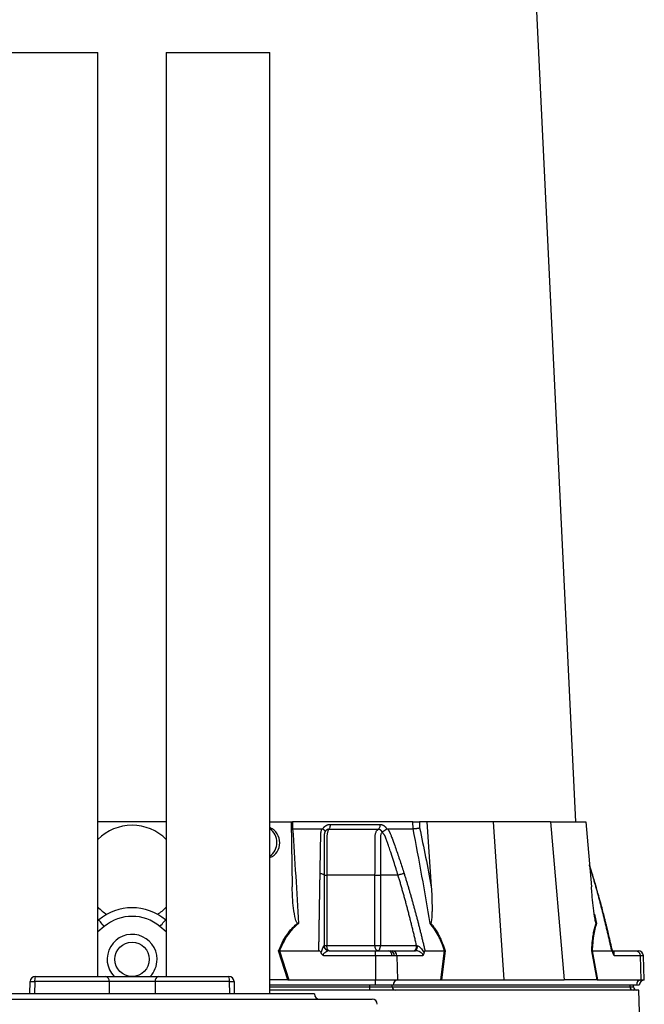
# Model space of a CAD drawing. Extents: x 4744 to 5452, y 3207 to 5111.
# Tile 4 of 7: x 5009 to 5372, y 3676 to 4249. Entities that reach past the tile are written whole.
import ezdxf

# ---------------------------------------------------------------- set-up
doc = ezdxf.new("R2010")
doc.units = 0
doc.header["$LTSCALE"] = 10
doc.header["$MEASUREMENT"] = 0
doc.layers.get('0').update_dxf_attribs({"linetype": 'CONTINUOUS'})

msp = doc.modelspace()

# ---------------------------------------------------------------- linework, layer by layer
at = {"color": 7, "linetype": 'Continuous'}
for p, q in [((5332.29, 3782.24), (5297.01, 4515.62)), ((4994.13, 4229.91), (5024.28, 4229.91)), ((5024.28, 4229.91), (5054.43, 4229.91)), ((5054.43, 3692.24), (5054.43, 4229.91)), ((5094.13, 4229.91), (5094.13, 3692.24)), ((5094.13, 4229.91), (5124.28, 4229.91)), ((5124.28, 4229.91), (5154.43, 4229.91)), ((5154.43, 3682.06), (5154.43, 4229.91)), ((5094.13, 3782.24), (5054.43, 3782.24)), ((5154.43, 3782.24), (5166.7, 3782.24)), ((5166.7, 3782.24), (5167.36, 3744.45)), ((5166.88, 3782.24), (5167.58, 3782.24)), ((5237.51, 3782.24), (5167.58, 3782.24)), ((5167.58, 3782.24), (5167.62, 3778.24)), ((5237.61, 3778.24), (5237.51, 3782.24)), ((5245.68, 3782.24), (5241.33, 3782.24)), ((5241.33, 3782.24), (5241.42, 3778.69)), ((5245.68, 3782.24), (5248.22, 3744.45)), ((5284.28, 3782.24), (5245.68, 3782.24)), ((5284.28, 3782.24), (5290.45, 3690.24)), ((5317.62, 3782.24), (5284.28, 3782.24)), ((5317.62, 3782.24), (5325.4, 3690.24)), ((5317.62, 3782.24), (5338.11, 3782.24)), ((5338.11, 3782.24), (5341.3, 3744.45)), ((5167.62, 3778.24), (5166.77, 3778.29)), ((5185.13, 3778.11), (5185.21, 3778.24)), ((5222.3, 3778.24), (5222.37, 3778.11)), ((5341.85, 3752.1), (5340.22, 3757.25)), ((5341.72, 3752.2), (5340.25, 3756.91)), ((5187.54, 3751.24), (5187.54, 3710.24)), ((5215.5, 3710.24), (5215.5, 3751.24)), ((5228.89, 3751.24), (5218.67, 3751.24)), ((5218.67, 3751.24), (5218.67, 3710.24)), ((5341.72, 3752.2), (5341.84, 3752.09)), ((5341.84, 3752.09), (5341.72, 3752.2)), ((5054.43, 3724.74), (5054.88, 3725.13)), ((5093.67, 3725.13), (5094.13, 3724.74)), ((5343.03, 3728.5), (5344.28, 3723)), ((5058.11, 3721.31), (5054.43, 3718.19)), ((5094.13, 3718.19), (5090.44, 3721.31)), ((5164.85, 3690.24), (5159.49, 3707.26)), ((5160.09, 3707.24), (5160.07, 3707.24)), ((5160.07, 3707.24), (5165.42, 3690.24)), ((5160.09, 3707.24), (5182.87, 3707.24)), ((5185.87, 3710.24), (5187.54, 3710.24)), ((5187.54, 3710.24), (5215.5, 3710.24)), ((5188.79, 3707.24), (5215.73, 3707.24)), ((5215.5, 3710.24), (5218.67, 3710.24)), ((5215.73, 3707.24), (5223.41, 3707.24)), ((5218.67, 3710.24), (5239.68, 3710.24)), ((5223.41, 3707.24), (5224.43, 3707.24)), ((5224.43, 3707.24), (5225.61, 3707.24)), ((5225.61, 3707.24), (5239.07, 3707.24)), ((5244.54, 3707.24), (5255.94, 3707.24)), ((5253.78, 3690.24), (5255.94, 3707.24)), ((5256.27, 3707.26), (5254.11, 3690.24)), ((5344.68, 3690.24), (5341.49, 3707.26)), ((5341.74, 3707.24), (5353.14, 3707.24)), ((5341.74, 3707.24), (5344.92, 3690.24)), ((5353.59, 3707.24), (5367.06, 3707.24)), ((5367.06, 3707.24), (5368.58, 3707.24)), ((5215.73, 3704.34), (5185.67, 3704.34)), ((5225.43, 3704.34), (5215.73, 3704.34)), ((5215.73, 3704.34), (5215.73, 3690.24)), ((5226.71, 3704.34), (5225.43, 3704.34)), ((5228.2, 3704.34), (5226.71, 3704.34)), ((5228.2, 3704.34), (5228.63, 3690.24)), ((5243.23, 3704.34), (5228.2, 3704.34)), ((5369.65, 3704.34), (5354.62, 3704.34)), ((5369.65, 3704.34), (5370.08, 3690.24)), ((5371.58, 3704.34), (5369.65, 3704.34)), ((5372.07, 3690.24), (5371.58, 3704.34)), ((5018.01, 3692.24), (5058.94, 3692.24)), ((5058.94, 3692.24), (5089.61, 3692.24)), ((5089.61, 3692.24), (5130.54, 3692.24)), ((5164.54, 3690.24), (5154.43, 3690.24)), ((5165.42, 3690.24), (5215.73, 3690.24)), ((5215.73, 3690.24), (5228.63, 3690.24)), ((5215.73, 3687.24), (5215.73, 3690.24)), ((5228.63, 3690.24), (5253.78, 3690.24)), ((5254.31, 3690.24), (5290.45, 3690.24)), ((5290.45, 3690.24), (5325.4, 3690.24)), ((5344.57, 3690.24), (5325.4, 3690.24)), ((5344.92, 3690.24), (5370.08, 3690.24)), ((5370.08, 3690.24), (5372.07, 3690.24)), ((5014.89, 3682.06), (5015.01, 3689.29)), ((5017.65, 3689.24), (5017.52, 3682.06)), ((5060.94, 3689.24), (5017.65, 3689.24)), ((5060.94, 3689.24), (5060.94, 3682.06)), ((5087.61, 3689.24), (5060.94, 3689.24)), ((5130.91, 3689.24), (5087.61, 3689.24)), ((5087.61, 3689.24), (5087.61, 3682.06)), ((5131.04, 3682.06), (5130.91, 3689.24)), ((5133.54, 3689.29), (5133.67, 3682.06)), ((5215.73, 3687.24), (5154.43, 3687.24)), ((5154.43, 3686.24), (5212.55, 3686.24)), ((5212.55, 3686.24), (5212.55, 3687.24)), ((5212.55, 3686.24), (5225.54, 3686.24)), ((5212.55, 3684.24), (5212.55, 3686.24)), ((5226.12, 3687.24), (5215.73, 3687.24)), ((5225.54, 3686.24), (5225.54, 3687.24)), ((5225.54, 3686.24), (5363.82, 3686.24)), ((5367.57, 3687.24), (5226.12, 3687.24)), ((5363.82, 3686.24), (5363.82, 3687.24)), ((5363.82, 3686.24), (5365.83, 3686.24)), ((5365.83, 3686.24), (5365.83, 3687.24)), ((5369.18, 3687.24), (5367.57, 3687.24)), ((4934.78, 3679.06), (5213.78, 3679.06)), ((5180.28, 3682.06), (4968.28, 3682.06))]:
    msp.add_line(p, q, dxfattribs=at)
at = {"color": 7, "linetype": 'Continuous', "flags": 128}
for points in [[(5058.11, 3721.31), (5057.48, 3722.06), (5056.88, 3722.77), (5056.32, 3723.43), (5055.83, 3724.01), (5055.43, 3724.48), (5055.13, 3724.84), (5054.94, 3725.05), (5054.88, 3725.13)], [(5090.44, 3721.31), (5091.07, 3722.06), (5091.68, 3722.77), (5092.24, 3723.43), (5092.73, 3724.01), (5093.13, 3724.48), (5093.43, 3724.84), (5093.61, 3725.05), (5093.67, 3725.13)], [(5188.87, 3707.24), (5188.61, 3707.3), (5188.36, 3707.47), (5188.13, 3707.75), (5187.93, 3708.12), (5187.76, 3708.57), (5187.64, 3709.09), (5187.56, 3709.65), (5187.54, 3710.24)], [(5217.17, 3707.24), (5216.84, 3707.3), (5216.53, 3707.47), (5216.24, 3707.75), (5215.99, 3708.12), (5215.78, 3708.57), (5215.63, 3709.09), (5215.54, 3709.65), (5215.5, 3710.24)], [(5217.17, 3707.24), (5217.46, 3707.3), (5217.74, 3707.47), (5218, 3707.75), (5218.23, 3708.12), (5218.41, 3708.57), (5218.55, 3709.09), (5218.64, 3709.65), (5218.67, 3710.24)], [(5239.07, 3707.24), (5239.28, 3707.29), (5239.48, 3707.46), (5239.66, 3707.72), (5239.82, 3708.08), (5239.96, 3708.51), (5240.06, 3709.01), (5240.12, 3709.55), (5240.15, 3710.12)]]:
    msp.add_lwpolyline(points, dxfattribs=at)
at = {"color": 7, "linetype": 'Continuous'}
msp.add_circle((5074.28, 3702.24), 10, dxfattribs=at)
for centre, radius, start, end in [((5074.28, 3752.24), 28, 90, 135.1478), ((5074.28, 3752.24), 28, 44.8522, 90), ((5148.95, 3770.29), 9.57, 359.7094, 55.1127), ((5148.94, 3770.2), 9.58, 304.9302, 0.2477), ((5074.28, 3752.24), 28, 224.8522, 238.3674), ((5074.28, 3702.24), 30, 49.7189, 130.2811), ((5074.28, 3752.24), 28, 301.6326, 315.1478), ((5074.28, 3702.24), 25, 49.7189, 130.2811), ((5074.28, 3702.24), 14.5, 0, 223.6028), ((5188.81, 3710.22), 2.98, 181.971, 269.6724), ((5222.83, 3704.68), 2.62, 352.5661, 77.2069), ((5224.03, 3704.58), 2.69, 354.9865, 81.6134), ((5225.4, 3704.44), 2.8, 357.9916, 85.7797), ((5368.58, 3704.24), 3, 2, 90), ((5074.28, 3702.24), 14.5, 316.3972, 0), ((5018.01, 3689.24), 3, 90, 179), ((5024.14, 3689.98), 6.54, 159.7646, 186.4924), ((5058.32, 3689.66), 2.66, 350.9807, 76.3995), ((5090.24, 3689.66), 2.66, 103.6005, 189.0193), ((5130.54, 3689.24), 3, 1, 90), ((5124.41, 3689.98), 6.54, 353.5076, 20.2354), ((5228.95, 3687.42), 2.84, 96.5773, 183.6105), ((5370.4, 3687.42), 2.84, 96.5771, 183.6104), ((5372.18, 3687.24), 3, 92, 180), ((5022.23, 3986.41), 297.21, 268.6087, 269.1174), ((5126.33, 3986.41), 297.21, 270.8826, 271.3913), ((5227.42, 3686.12), 1.88, 176.1888, 265.5979), ((5365.7, 3686.12), 1.88, 176.1891, 265.5976), ((5367.83, 3686.24), 2, 180, 270), ((5183.28, 3682.06), 3, 180, 270), ((5213.78, 3676.06), 3, 0, 90)]:
    msp.add_arc(centre, radius, start, end, dxfattribs=at)
for centre, major_axis, ratio, start_param, end_param in [((5150.79, 3770.24), (-4.76, 8.29), 0.974945, 3.008259, 5.352311), ((5166.07, 3687.24), (17.02, -0.28), 0.175535, 1.645803, 1.664009), ((5253.55, 3687.24), (11.1, 0.22), 0.269565, 1.496149, 1.514355), ((5345.34, 3687.24), (5.92, -0.52), 0.499165, 1.726141, 1.744347)]:
    msp.add_ellipse(centre, major_axis=major_axis, ratio=ratio, start_param=start_param, end_param=end_param, dxfattribs=at)
for points, knots in [([(5237.51, 3782.24), (5237.78, 3782.24), (5238.08, 3782.24), (5238.74, 3782.24), (5239.08, 3782.24), (5239.6, 3782.24), (5239.77, 3782.24), (5240.11, 3782.24), (5240.28, 3782.24), (5240.77, 3782.24), (5241.06, 3782.24), (5241.33, 3782.24)], [0, 0, 0, 0, 0.25, 0.25, 0.5, 0.5, 0.625, 0.625, 0.75, 0.75, 1, 1, 1, 1]), ([(5167.63, 3778.24), (5168.24, 3769.09), (5168.83, 3759.91), (5169.95, 3741.49), (5170.48, 3732.26), (5170.99, 3723)], [0, 0, 0, 0, 0.5, 0.5, 1, 1, 1, 1]), ([(5183.59, 3752.2), (5183.6, 3752.89), (5183.62, 3754.26), (5183.66, 3756.31), (5183.7, 3758.35), (5183.73, 3760.37), (5183.78, 3762.99), (5183.84, 3766.19), (5183.9, 3769.34), (5183.94, 3771.86), (5183.97, 3773.35), (5183.99, 3774.4), (5184.02, 3775.01), (5184.05, 3775.52), (5184.11, 3776.03), (5184.2, 3776.55), (5184.32, 3777.12), (5184.47, 3777.69), (5184.6, 3778.06), (5184.66, 3778.24)], [0, 0, 0, 0, 0.0777766, 0.1551997, 0.2322716, 0.3089948, 0.3853718, 0.5305262, 0.6744738, 0.7474235, 0.8196146, 0.8463831, 0.8697605, 0.889755, 0.9063828, 0.929523, 0.9527995, 0.9762724, 1, 1, 1, 1]), ([(5184.66, 3778.24), (5184.7, 3778.24), (5184.76, 3778.24), (5184.86, 3778.22), (5184.96, 3778.19), (5185.05, 3778.16), (5185.1, 3778.12), (5185.13, 3778.11)], [0, 0, 0, 0, 0.212576, 0.416535, 0.614103, 0.807726, 1, 1, 1, 1]), ([(5185.13, 3778.11), (5185.18, 3778.08), (5185.26, 3778.02), (5185.38, 3777.93), (5185.5, 3777.84), (5185.61, 3777.76), (5185.71, 3777.67), (5185.8, 3777.59), (5185.88, 3777.51), (5185.96, 3777.44), (5186.06, 3777.32), (5186.18, 3777.17), (5186.3, 3777.01), (5186.37, 3776.86), (5186.41, 3776.74), (5186.43, 3776.64), (5186.43, 3776.55), (5186.42, 3776.48), (5186.4, 3776.41), (5186.38, 3776.36), (5186.37, 3776.34)], [0, 0, 0, 0, 0.048652, 0.096489, 0.14339, 0.189242, 0.233941, 0.277392, 0.319512, 0.360225, 0.399465, 0.506174, 0.603082, 0.689684, 0.765815, 0.831582, 0.887296, 0.933441, 0.970686, 1, 1, 1, 1]), ([(5185.21, 3778.24), (5185.25, 3778.31), (5185.33, 3778.44), (5185.46, 3778.63), (5185.6, 3778.82), (5185.74, 3778.99), (5185.89, 3779.16), (5186.05, 3779.32), (5186.21, 3779.48), (5186.38, 3779.62), (5186.55, 3779.76), (5186.74, 3779.89), (5186.92, 3780.01), (5187.12, 3780.12), (5187.38, 3780.26), (5187.71, 3780.41), (5188.12, 3780.54), (5188.54, 3780.64), (5188.96, 3780.7), (5189.25, 3780.71), (5189.39, 3780.71)], [0, 0, 0, 0, 0.044249, 0.088103, 0.131644, 0.174955, 0.21812, 0.261226, 0.304357, 0.347601, 0.391041, 0.434763, 0.478847, 0.523375, 0.568424, 0.654803, 0.740537, 0.826241, 0.912528, 1, 1, 1, 1]), ([(5186.33, 3776.21), (5186.3, 3776.14), (5186.25, 3776), (5186.19, 3775.79), (5186.13, 3775.57), (5186.08, 3775.35), (5186.03, 3775.13), (5185.99, 3774.91), (5185.96, 3774.69), (5185.93, 3774.47), (5185.91, 3774.26), (5185.9, 3774.05), (5185.88, 3773.84), (5185.88, 3773.63), (5185.87, 3773.39), (5185.88, 3773.1), (5185.88, 3772.76), (5185.88, 3772.43), (5185.88, 3772.1), (5185.88, 3771.82), (5185.88, 3771.58), (5185.88, 3771.34), (5185.88, 3771.03), (5185.88, 3770.65), (5185.87, 3769.81), (5185.87, 3768.57), (5185.87, 3766.97), (5185.87, 3765.43), (5185.87, 3763.44), (5185.87, 3761.06), (5185.87, 3758.32), (5185.87, 3755.78), (5185.87, 3753.44), (5185.87, 3751.95), (5185.87, 3751.24)], [0, 0, 0, 0, 0.010662, 0.021198, 0.031594, 0.041839, 0.051919, 0.061821, 0.071533, 0.08104, 0.09033, 0.099392, 0.108213, 0.116783, 0.125091, 0.138719, 0.152205, 0.165558, 0.178786, 0.1919, 0.198167, 0.207477, 0.219813, 0.235151, 0.25346, 0.319418, 0.382864, 0.443812, 0.502275, 0.618272, 0.726011, 0.825493, 0.916782, 1, 1, 1, 1]), ([(5188.59, 3777.85), (5188.54, 3777.85), (5188.44, 3777.85), (5188.3, 3777.84), (5188.15, 3777.82), (5188.01, 3777.79), (5187.87, 3777.75), (5187.73, 3777.7), (5187.59, 3777.64), (5187.39, 3777.54), (5187.14, 3777.37), (5186.89, 3777.14), (5186.69, 3776.9), (5186.55, 3776.68), (5186.45, 3776.5), (5186.4, 3776.38), (5186.37, 3776.33)], [0, 0, 0, 0, 0.053313, 0.106595, 0.159871, 0.213165, 0.266504, 0.319912, 0.373414, 0.427035, 0.564482, 0.685233, 0.789261, 0.876464, 0.946724, 1, 1, 1, 1]), ([(5188.59, 3777.85), (5188.5, 3777.74), (5188.42, 3777.6), (5188.25, 3777.28), (5188.17, 3777.11), (5188.02, 3776.71), (5187.95, 3776.49), (5187.83, 3776.03), (5187.77, 3775.78), (5187.68, 3775.27), (5187.64, 3774.99), (5187.58, 3774.44), (5187.56, 3774.16), (5187.54, 3773.73), (5187.54, 3773.58), (5187.54, 3773.29), (5187.54, 3773.15), (5187.54, 3772.71), (5187.54, 3770.1), (5187.54, 3767.49), (5187.54, 3760.53), (5187.54, 3755.88), (5187.54, 3751.24)], [0, 0, 0, 0, 0.03125, 0.03125, 0.0625, 0.0625, 0.09375, 0.09375, 0.125, 0.125, 0.15625, 0.15625, 0.1875, 0.1875, 0.203125, 0.203125, 0.21875, 0.21875, 0.25, 0.5, 0.5, 1, 1, 1, 1]), ([(5189.39, 3780.71), (5189.4, 3780.43), (5189.38, 3780.13), (5189.32, 3779.55), (5189.26, 3779.26), (5189.11, 3778.74), (5189.02, 3778.5), (5188.82, 3778.12), (5188.7, 3777.96), (5188.59, 3777.85)], [0, 0, 0, 0, 0.25, 0.25, 0.5, 0.5, 0.75, 0.75, 1, 1, 1, 1]), ([(5217.37, 3777.85), (5216.29, 3777.85), (5213.99, 3777.85), (5210.62, 3777.85), (5207.02, 3777.85), (5204.54, 3777.85), (5201.94, 3777.85), (5199.44, 3777.85), (5195.73, 3777.85), (5192.2, 3777.85), (5189.75, 3777.85), (5188.59, 3777.85)], [0.7589111, 0.7589111, 0.7589111, 0.7589111, 0.7820302, 0.8131687, 0.8443073, 0.8754458, 0.8754458, 0.9065844, 0.9377229, 0.9688615, 0.9919807, 0.9919807, 0.9919807, 0.9919807]), ([(5215.5, 3751.24), (5215.51, 3755.88), (5215.51, 3760.53), (5215.51, 3767.49), (5215.51, 3770.1), (5215.51, 3772.71), (5215.51, 3773.15), (5215.51, 3773.29), (5215.51, 3773.58), (5215.52, 3773.73), (5215.54, 3774.16), (5215.57, 3774.44), (5215.67, 3774.99), (5215.73, 3775.27), (5215.89, 3775.78), (5215.98, 3776.03), (5216.19, 3776.49), (5216.31, 3776.71), (5216.58, 3777.11), (5216.72, 3777.28), (5217.03, 3777.6), (5217.2, 3777.74), (5217.37, 3777.85)], [0, 0, 0, 0, 0.5, 0.5, 0.75, 0.78125, 0.78125, 0.796875, 0.796875, 0.8125, 0.8125, 0.84375, 0.84375, 0.875, 0.875, 0.90625, 0.90625, 0.9375, 0.9375, 0.96875, 0.96875, 1, 1, 1, 1]), ([(5218.37, 3780.71), (5218.38, 3780.43), (5218.36, 3780.13), (5218.28, 3779.55), (5218.21, 3779.26), (5218.02, 3778.74), (5217.91, 3778.5), (5217.65, 3778.12), (5217.51, 3777.96), (5217.37, 3777.85)], [0, 0, 0, 0, 0.25, 0.25, 0.5, 0.5, 0.75, 0.75, 1, 1, 1, 1]), ([(5219.6, 3776.33), (5219.58, 3776.37), (5219.55, 3776.45), (5219.48, 3776.58), (5219.39, 3776.73), (5219.28, 3776.9), (5219.13, 3777.07), (5218.95, 3777.25), (5218.74, 3777.42), (5218.49, 3777.58), (5218.23, 3777.71), (5217.95, 3777.8), (5217.66, 3777.85), (5217.46, 3777.85), (5217.37, 3777.85)], [0, 0, 0, 0, 0.038504, 0.086514, 0.144034, 0.211029, 0.287449, 0.37325, 0.468405, 0.572922, 0.680036, 0.786786, 0.893373, 1, 1, 1, 1]), ([(5218.38, 3780.71), (5218.44, 3780.71), (5218.58, 3780.71), (5218.78, 3780.69), (5218.97, 3780.67), (5219.17, 3780.64), (5219.36, 3780.59), (5219.56, 3780.54), (5219.75, 3780.47), (5219.93, 3780.4), (5220.12, 3780.32), (5220.36, 3780.2), (5220.65, 3780.03), (5220.98, 3779.8), (5221.28, 3779.54), (5221.57, 3779.26), (5221.83, 3778.95), (5222.08, 3778.61), (5222.23, 3778.36), (5222.3, 3778.24)], [0, 0, 0, 0, 0.043919, 0.087472, 0.13073, 0.173768, 0.216664, 0.259492, 0.30233, 0.345255, 0.388344, 0.431671, 0.51489, 0.596546, 0.677156, 0.757259, 0.837405, 0.91814, 1, 1, 1, 1]), ([(5219.63, 3776.16), (5219.45, 3776.04), (5219.31, 3775.87), (5219.07, 3775.47), (5218.98, 3775.25), (5218.83, 3774.78), (5218.77, 3774.53), (5218.69, 3774.02), (5218.67, 3773.76), (5218.67, 3773.36), (5218.67, 3773.23), (5218.67, 3772.96), (5218.67, 3772.56), (5218.67, 3771.64), (5218.67, 3768.72), (5218.67, 3761.84), (5218.67, 3755.48), (5218.67, 3751.24)], [0, 0, 0, 0, 0.03125, 0.03125, 0.0625, 0.0625, 0.09375, 0.09375, 0.125, 0.125, 0.140625, 0.140625, 0.15625, 0.1875, 0.25, 0.5, 1, 1, 1, 1]), ([(5219.62, 3776.34), (5219.63, 3776.35), (5219.65, 3776.38), (5219.69, 3776.42), (5219.75, 3776.46), (5219.81, 3776.51), (5219.89, 3776.56), (5219.98, 3776.61), (5220.09, 3776.67), (5220.21, 3776.74), (5220.34, 3776.81), (5220.49, 3776.89), (5220.65, 3776.98), (5220.83, 3777.08), (5221.01, 3777.19), (5221.22, 3777.32), (5221.43, 3777.46), (5221.67, 3777.61), (5221.91, 3777.77), (5222.15, 3777.94), (5222.3, 3778.05), (5222.37, 3778.11)], [0, 0, 0, 0, 0.017248, 0.037456, 0.060913, 0.087838, 0.118407, 0.152763, 0.191026, 0.233291, 0.279627, 0.330072, 0.384627, 0.443251, 0.505852, 0.572276, 0.648655, 0.730209, 0.816408, 0.906598, 1, 1, 1, 1]), ([(5228.89, 3751.24), (5228.52, 3752.46), (5227.72, 3755.1), (5226.38, 3759.33), (5225.23, 3762.82), (5224.37, 3765.42), (5223.85, 3766.96), (5223.3, 3768.56), (5222.86, 3769.83), (5222.54, 3770.74), (5222.35, 3771.27), (5222.16, 3771.81), (5221.97, 3772.35), (5221.77, 3772.88), (5221.62, 3773.31), (5221.49, 3773.64), (5221.39, 3773.86), (5221.27, 3774.1), (5221.13, 3774.35), (5220.98, 3774.6), (5220.81, 3774.86), (5220.63, 3775.13), (5220.43, 3775.4), (5220.21, 3775.67), (5219.98, 3775.94), (5219.82, 3776.12), (5219.74, 3776.21)], [0, 0, 0, 0, 0.143085, 0.308796, 0.497427, 0.555835, 0.616742, 0.680167, 0.746121, 0.767405, 0.788723, 0.810074, 0.831456, 0.852865, 0.874301, 0.883002, 0.892336, 0.902282, 0.912815, 0.923904, 0.935514, 0.947608, 0.960145, 0.973084, 0.986383, 1, 1, 1, 1]), ([(5222.37, 3778.11), (5222.39, 3778.12), (5222.44, 3778.15), (5222.5, 3778.18), (5222.57, 3778.21), (5222.64, 3778.23), (5222.72, 3778.24), (5222.77, 3778.24), (5222.8, 3778.24)], [0, 0, 0, 0, 0.160202, 0.321039, 0.484027, 0.650625, 0.822199, 1, 1, 1, 1]), ([(5222.8, 3778.24), (5222.87, 3778.14), (5223.01, 3777.93), (5223.21, 3777.61), (5223.41, 3777.3), (5223.6, 3776.98), (5223.78, 3776.66), (5223.95, 3776.34), (5224.11, 3776.01), (5224.26, 3775.69), (5224.45, 3775.26), (5224.69, 3774.68), (5225.01, 3773.82), (5225.4, 3772.77), (5225.85, 3771.56), (5226.58, 3769.54), (5227.58, 3766.72), (5228.83, 3763.12), (5230.05, 3759.5), (5231.24, 3755.87), (5232.02, 3753.43), (5232.41, 3752.2)], [0, 0, 0, 0, 0.0134228, 0.0267382, 0.0399565, 0.0530881, 0.0661437, 0.0791341, 0.0920702, 0.1049632, 0.1178244, 0.141662, 0.1728313, 0.2170572, 0.2634911, 0.3121266, 0.4491557, 0.58733, 0.7237611, 0.8613131, 1, 1, 1, 1]), ([(5247.56, 3723), (5246.05, 3732.26), (5244.48, 3741.49), (5241.16, 3759.91), (5239.43, 3769.09), (5237.6, 3778.24)], [0, 0, 0, 0, 0.5, 0.5, 1, 1, 1, 1]), ([(5237.61, 3778.24), (5237.89, 3778.25), (5238.19, 3778.27), (5238.84, 3778.32), (5239.19, 3778.36), (5239.7, 3778.42), (5239.87, 3778.44), (5240.21, 3778.49), (5240.38, 3778.51), (5240.7, 3778.56), (5240.85, 3778.59), (5241.15, 3778.64), (5241.29, 3778.66), (5241.42, 3778.69)], [0, 0, 0, 0, 0.25, 0.25, 0.5, 0.5, 0.625, 0.625, 0.75, 0.75, 0.875, 0.875, 1, 1, 1, 1]), ([(5182.87, 3707.24), (5182.88, 3708.08), (5182.91, 3709.75), (5182.94, 3712.24), (5182.98, 3714.72), (5183.02, 3717.18), (5183.05, 3719.63), (5183.09, 3722.06), (5183.13, 3724.47), (5183.16, 3726.87), (5183.2, 3729.25), (5183.24, 3731.62), (5183.28, 3733.97), (5183.32, 3736.3), (5183.35, 3738.62), (5183.39, 3740.92), (5183.43, 3743.21), (5183.47, 3745.48), (5183.51, 3747.74), (5183.55, 3749.97), (5183.57, 3751.46), (5183.59, 3752.2)], [0, 0, 0, 0, 0.055211, 0.1101282, 0.1647529, 0.2190862, 0.2731293, 0.3268835, 0.38035, 0.4335301, 0.4864251, 0.5390363, 0.5913651, 0.6434129, 0.6951811, 0.7466711, 0.7978843, 0.8488223, 0.8994865, 0.9498786, 1, 1, 1, 1]), ([(5183.59, 3752.2), (5183.89, 3752.18), (5184.19, 3752.13), (5184.76, 3752.02), (5185.02, 3751.94), (5185.45, 3751.76), (5185.61, 3751.66), (5185.82, 3751.45), (5185.87, 3751.34), (5185.87, 3751.24)], [0, 0, 0, 0, 0.25, 0.25, 0.5, 0.5, 0.75, 0.75, 1, 1, 1, 1]), ([(5185.87, 3751.24), (5185.87, 3750.53), (5185.87, 3749.1), (5185.87, 3746.95), (5185.87, 3744.79), (5185.87, 3742.61), (5185.87, 3740.4), (5185.87, 3738.19), (5185.87, 3735.95), (5185.87, 3733.7), (5185.87, 3731.43), (5185.87, 3729.14), (5185.87, 3726.84), (5185.87, 3724.52), (5185.87, 3722.18), (5185.87, 3719.83), (5185.87, 3717.46), (5185.87, 3715.07), (5185.87, 3712.66), (5185.87, 3711.05), (5185.87, 3710.24)], [0, 0, 0, 0, 0.052635, 0.105608, 0.158921, 0.212573, 0.266566, 0.320902, 0.37558, 0.430604, 0.485973, 0.541688, 0.597751, 0.654162, 0.710923, 0.768034, 0.825496, 0.883311, 0.941478, 1, 1, 1, 1]), ([(5185.87, 3751.24), (5185.87, 3751.24), (5186.03, 3751.24), (5186.61, 3751.24), (5187.04, 3751.24), (5187.54, 3751.24)], [0, 0, 0, 0, 0.5, 0.5, 1, 1, 1, 1]), ([(5215.5, 3751.24), (5215.97, 3751.24), (5216.52, 3751.24), (5217.63, 3751.24), (5218.19, 3751.24), (5218.67, 3751.24)], [0, 0, 0, 0, 0.5, 0.5, 1, 1, 1, 1]), ([(5228.89, 3751.24), (5229.14, 3751.34), (5229.43, 3751.45), (5230.05, 3751.66), (5230.39, 3751.76), (5231.05, 3751.94), (5231.37, 3752.02), (5231.94, 3752.13), (5232.2, 3752.18), (5232.41, 3752.2)], [0, 0, 0, 0, 0.25, 0.25, 0.5, 0.5, 0.75, 0.75, 1, 1, 1, 1]), ([(5239.68, 3710.24), (5239.48, 3711.1), (5239.09, 3712.8), (5238.49, 3715.35), (5237.89, 3717.87), (5237.28, 3720.38), (5236.66, 3722.87), (5236.04, 3725.34), (5235.42, 3727.79), (5234.79, 3730.22), (5234.16, 3732.63), (5233.52, 3735.03), (5232.87, 3737.4), (5232.22, 3739.75), (5231.56, 3742.09), (5230.9, 3744.4), (5230.24, 3746.7), (5229.57, 3748.98), (5229.11, 3750.49), (5228.89, 3751.24)], [0, 0, 0, 0, 0.061953, 0.123509, 0.18467, 0.245435, 0.305808, 0.365787, 0.425376, 0.484574, 0.543383, 0.601804, 0.659839, 0.717488, 0.774754, 0.831636, 0.888137, 0.944258, 1, 1, 1, 1]), ([(5232.41, 3752.2), (5232.62, 3751.53), (5233.04, 3750.19), (5233.66, 3748.16), (5234.28, 3746.13), (5234.89, 3744.08), (5235.5, 3742.02), (5236.1, 3739.94), (5236.7, 3737.85), (5237.29, 3735.75), (5237.88, 3733.64), (5238.46, 3731.51), (5239.04, 3729.37), (5239.61, 3727.21), (5240.18, 3725.05), (5240.74, 3722.87), (5241.3, 3720.67), (5241.85, 3718.47), (5242.4, 3716.25), (5242.94, 3714.01), (5243.48, 3711.77), (5244.02, 3709.51), (5244.37, 3708), (5244.54, 3707.24)], [0, 0, 0, 0, 0.045336, 0.090894, 0.136674, 0.182678, 0.228907, 0.275362, 0.322044, 0.368954, 0.416093, 0.463462, 0.511063, 0.558896, 0.606962, 0.655262, 0.703798, 0.752569, 0.801578, 0.850824, 0.900309, 0.950034, 1, 1, 1, 1]), ([(5353.14, 3707.24), (5352.95, 3708.08), (5352.59, 3709.75), (5352.04, 3712.24), (5351.48, 3714.72), (5350.91, 3717.18), (5350.34, 3719.63), (5349.76, 3722.06), (5349.18, 3724.47), (5348.59, 3726.87), (5348, 3729.25), (5347.4, 3731.62), (5346.79, 3733.97), (5346.18, 3736.3), (5345.56, 3738.62), (5344.94, 3740.92), (5344.31, 3743.21), (5343.67, 3745.48), (5343.03, 3747.74), (5342.38, 3749.97), (5341.94, 3751.46), (5341.72, 3752.2)], [0, 0, 0, 0, 0.055211, 0.110128, 0.164753, 0.219086, 0.273129, 0.326884, 0.38035, 0.43353, 0.486425, 0.539036, 0.591365, 0.643413, 0.695181, 0.746671, 0.797884, 0.848822, 0.899487, 0.949879, 1, 1, 1, 1]), ([(5353.74, 3706.28), (5353.41, 3707.74), (5352.75, 3710.7), (5351.77, 3714.92), (5350.86, 3718.73), (5350.09, 3721.9), (5349.44, 3724.51), (5348.78, 3727.14), (5347.96, 3730.32), (5346.87, 3734.49), (5345.49, 3739.57), (5343.81, 3745.55), (5342.53, 3749.81), (5341.85, 3752.1)], [0, 0, 0, 0, 0.0945511, 0.1912344, 0.2739873, 0.3428035, 0.3976806, 0.4436486, 0.5146001, 0.6057011, 0.7169544, 0.8483749, 1, 1, 1, 1]), ([(5170.49, 3723.24), (5170.41, 3723.3), (5170.12, 3723.51), (5169.71, 3724.35), (5169.27, 3725.6), (5168.58, 3728.77), (5167.89, 3733.56), (5167.51, 3739.33), (5167.4, 3742.96), (5167.36, 3744.45)], [0, 0, 0, 0, 0.014356, 0.049627, 0.124372, 0.19944, 0.496383, 0.793753, 1, 1, 1, 1]), ([(5248.22, 3744.45), (5248.34, 3742.64), (5248.44, 3740.84), (5248.58, 3737.24), (5248.64, 3735.44), (5248.67, 3732.74), (5248.67, 3731.84), (5248.65, 3730.05), (5248.63, 3729.16), (5248.58, 3727.83), (5248.56, 3727.38), (5248.5, 3726.5), (5248.47, 3726.06), (5248.38, 3725.19), (5248.32, 3724.75), (5248.2, 3724.13), (5248.16, 3723.92), (5248.07, 3723.63), (5248.03, 3723.54), (5247.95, 3723.37), (5247.9, 3723.29), (5247.84, 3723.24)], [0, 0, 0, 0, 0.25, 0.25, 0.5, 0.5, 0.625, 0.625, 0.75, 0.75, 0.8125, 0.8125, 0.875, 0.875, 0.9375, 0.9375, 0.96875, 0.96875, 0.984375, 0.984375, 1, 1, 1, 1]), ([(5344.05, 3723.24), (5344.02, 3723.3), (5343.9, 3723.51), (5343.69, 3724.35), (5343.44, 3725.6), (5342.95, 3728.77), (5342.34, 3733.56), (5341.75, 3739.33), (5341.43, 3742.96), (5341.3, 3744.45)], [0, 0, 0, 0, 0.014357, 0.049627, 0.124372, 0.19944, 0.496383, 0.793753, 1, 1, 1, 1]), ([(5159.49, 3707.26), (5159.75, 3707.91), (5160.73, 3710.37), (5162.53, 3713.94), (5165.1, 3717.78), (5167.63, 3720.77), (5169.57, 3722.44), (5170.49, 3723.24)], [0, 0, 0, 0, 0.10666, 0.403143, 0.607796, 0.812344, 1, 1, 1, 1]), ([(5170.99, 3723), (5169.55, 3721.73), (5166.6, 3719.14), (5163.28, 3714.28), (5161.25, 3710.2), (5160.32, 3707.82), (5160.09, 3707.24)], [0, 0, 0, 0, 0.297892, 0.606736, 0.903183, 1, 1, 1, 1]), ([(5170.99, 3723), (5170.99, 3723), (5170.82, 3723.08), (5170.66, 3723.16), (5170.49, 3723.24)], [0, 0, 0, 0, 0.022143, 1, 1, 1, 1]), ([(5255.94, 3707.24), (5255.43, 3708.77), (5254.89, 3710.27), (5254, 3712.45), (5253.7, 3713.17), (5253.05, 3714.58), (5252.72, 3715.27), (5251.67, 3717.28), (5250.93, 3718.54), (5249.33, 3720.9), (5248.48, 3722), (5247.56, 3723)], [0, 0, 0, 0, 0.25, 0.25, 0.375, 0.375, 0.5, 0.5, 0.75, 0.75, 1, 1, 1, 1]), ([(5247.84, 3723.24), (5248.29, 3722.73), (5248.74, 3722.19), (5249.6, 3721.07), (5250.02, 3720.48), (5251.23, 3718.67), (5251.98, 3717.38), (5253.03, 3715.34), (5253.37, 3714.65), (5254.02, 3713.23), (5254.33, 3712.5), (5255.22, 3710.31), (5255.77, 3708.8), (5256.27, 3707.26)], [0, 0, 0, 0, 0.125, 0.125, 0.25, 0.25, 0.5, 0.5, 0.625, 0.625, 0.75, 0.75, 1, 1, 1, 1]), ([(5341.49, 3707.26), (5341.53, 3707.91), (5341.68, 3710.37), (5342.02, 3713.94), (5342.61, 3717.78), (5343.25, 3720.77), (5343.79, 3722.44), (5344.05, 3723.24)], [0, 0, 0, 0, 0.106677, 0.403092, 0.607771, 0.812344, 1, 1, 1, 1]), ([(5344.28, 3723), (5343.91, 3722), (5343.59, 3720.9), (5343.03, 3718.54), (5342.78, 3717.28), (5342.47, 3715.27), (5342.38, 3714.58), (5342.21, 3713.17), (5342.13, 3712.45), (5341.93, 3710.27), (5341.82, 3708.77), (5341.74, 3707.24)], [0, 0, 0, 0, 0.25, 0.25, 0.5, 0.5, 0.625, 0.625, 0.75, 0.75, 1, 1, 1, 1]), ([(5184.19, 3705.83), (5184.14, 3705.93), (5183.97, 3706.3), (5183.71, 3706.74), (5183.34, 3707.09), (5183.09, 3707.22), (5182.93, 3707.24), (5182.89, 3707.24)], [0, 0, 0, 0, 0.171794, 0.597025, 0.766213, 0.937358, 1, 1, 1, 1]), ([(5184.19, 3705.83), (5184.26, 3706.3), (5184.38, 3706.74), (5184.66, 3707.59), (5184.82, 3708), (5185.15, 3708.76), (5185.32, 3709.12), (5185.54, 3709.58), (5185.62, 3709.72), (5185.74, 3709.96), (5185.8, 3710.06), (5185.83, 3710.12)], [0, 0, 0, 0, 0.25, 0.25, 0.5, 0.5, 0.75, 0.75, 0.875, 0.875, 1, 1, 1, 1]), ([(5188.79, 3707.24), (5188.79, 3707.24), (5188.79, 3707.24), (5188.78, 3707.24), (5188.78, 3707.24), (5188.76, 3707.24), (5188.74, 3707.24), (5188.71, 3707.23), (5188.68, 3707.23), (5188.59, 3707.21), (5188.53, 3707.19), (5188.31, 3707.12), (5188.14, 3707.06), (5187.62, 3706.84), (5187.23, 3706.65), (5186.65, 3706.33), (5186.45, 3706.21), (5186.07, 3705.95), (5185.88, 3705.81), (5185.64, 3705.56), (5185.56, 3705.47), (5185.44, 3705.26), (5185.39, 3705.15), (5185.38, 3704.9), (5185.41, 3704.78), (5185.51, 3704.55), (5185.59, 3704.44), (5185.67, 3704.34)], [0, 0, 0, 0, 0.003906, 0.003906, 0.007812, 0.015625, 0.03125, 0.03125, 0.0625, 0.0625, 0.125, 0.125, 0.25, 0.25, 0.5, 0.5, 0.625, 0.625, 0.75, 0.75, 0.8125, 0.8125, 0.875, 0.875, 0.9375, 0.9375, 1, 1, 1, 1]), ([(5188.87, 3707.24), (5188.48, 3707.24), (5188.09, 3707.32), (5187.36, 3707.62), (5187.03, 3707.84), (5186.47, 3708.4), (5186.25, 3708.73), (5185.95, 3709.45), (5185.87, 3709.85), (5185.87, 3710.24)], [0, 0, 0, 0, 0.25, 0.25, 0.5, 0.5, 0.75, 0.75, 1, 1, 1, 1]), ([(5215.73, 3704.34), (5215.73, 3704.69), (5215.73, 3705.06), (5215.73, 3705.78), (5215.73, 3706.12), (5215.73, 3706.68), (5215.73, 3706.9), (5215.73, 3707.18), (5215.73, 3707.24), (5215.73, 3707.24)], [0, 0, 0, 0, 0.25, 0.25, 0.5, 0.5, 0.75, 0.75, 1, 1, 1, 1]), ([(5238.18, 3707.24), (5238.37, 3707.24), (5238.57, 3707.32), (5238.93, 3707.62), (5239.1, 3707.84), (5239.38, 3708.4), (5239.49, 3708.73), (5239.64, 3709.45), (5239.68, 3709.85), (5239.68, 3710.24)], [0, 0, 0, 0, 0.25, 0.25, 0.5, 0.5, 0.75, 0.75, 1, 1, 1, 1]), ([(5243.23, 3704.34), (5243.27, 3704.44), (5243.3, 3704.55), (5243.32, 3704.78), (5243.32, 3704.9), (5243.25, 3705.15), (5243.2, 3705.26), (5243.06, 3705.47), (5242.99, 3705.56), (5242.75, 3705.81), (5242.57, 3705.95), (5242.21, 3706.21), (5242.02, 3706.33), (5241.42, 3706.65), (5241, 3706.84), (5240.31, 3707.06), (5240.07, 3707.12), (5239.7, 3707.19), (5239.57, 3707.21), (5239.32, 3707.23), (5239.2, 3707.24), (5239.07, 3707.24)], [0, 0, 0, 0, 0.0625, 0.0625, 0.125, 0.125, 0.1875, 0.1875, 0.25, 0.25, 0.375, 0.375, 0.5, 0.5, 0.75, 0.75, 0.875, 0.875, 0.9375, 0.9375, 1, 1, 1, 1]), ([(5240.15, 3710.12), (5240.38, 3710.06), (5240.6, 3709.97), (5241.02, 3709.73), (5241.22, 3709.58), (5241.79, 3709.12), (5242.14, 3708.76), (5242.76, 3708), (5243.04, 3707.59), (5243.54, 3706.74), (5243.76, 3706.3), (5243.93, 3705.83)], [0, 0, 0, 0, 0.125, 0.125, 0.25, 0.25, 0.5, 0.5, 0.75, 0.75, 1, 1, 1, 1]), ([(5244.54, 3707.24), (5244.46, 3707.24), (5244.38, 3707.17), (5244.25, 3706.97), (5244.19, 3706.84), (5244.1, 3706.57), (5244.06, 3706.43), (5243.99, 3706.13), (5243.96, 3705.98), (5243.93, 3705.83)], [0, 0, 0, 0, 0.25, 0.25, 0.5, 0.5, 0.75, 0.75, 1, 1, 1, 1]), ([(5341.74, 3707.24), (5341.65, 3707.25), (5341.56, 3707.25), (5341.49, 3707.26), (5341.49, 3707.26)], [0, 0, 0, 0, 0.976224, 1, 1, 1, 1]), ([(5353.84, 3705.83), (5353.76, 3706.14), (5353.67, 3706.43), (5353.51, 3706.83), (5353.45, 3706.96), (5353.35, 3707.11), (5353.31, 3707.16), (5353.23, 3707.22), (5353.19, 3707.24), (5353.15, 3707.24)], [0, 0, 0, 0, 0.5, 0.5, 0.75, 0.75, 0.875, 0.875, 1, 1, 1, 1]), ([(5353.59, 3707.24), (5353.63, 3707.24), (5353.67, 3707.24), (5353.75, 3707.23), (5353.78, 3707.23), (5353.88, 3707.21), (5353.94, 3707.19), (5354.1, 3707.12), (5354.17, 3707.06), (5354.33, 3706.84), (5354.37, 3706.65), (5354.38, 3706.33), (5354.38, 3706.21), (5354.36, 3705.95), (5354.35, 3705.81), (5354.34, 3705.56), (5354.34, 3705.47), (5354.36, 3705.26), (5354.37, 3705.15), (5354.42, 3704.9), (5354.45, 3704.78), (5354.53, 3704.55), (5354.58, 3704.44), (5354.62, 3704.34)], [0, 0, 0, 0, 0.03125, 0.03125, 0.0625, 0.0625, 0.125, 0.125, 0.25, 0.25, 0.5, 0.5, 0.625, 0.625, 0.75, 0.75, 0.8125, 0.8125, 0.875, 0.875, 0.9375, 0.9375, 1, 1, 1, 1]), ([(5367.06, 3707.24), (5367.42, 3707.19), (5368.17, 3707.08), (5369.03, 3706.31), (5369.54, 3705.34), (5369.62, 3704.67), (5369.65, 3704.34)], [0, 0, 0, 0, 0.2707, 0.562317, 0.789298, 1, 1, 1, 1]), ([(5185.67, 3704.34), (5185.59, 3704.38), (5185.51, 3704.43), (5185.35, 3704.52), (5185.28, 3704.56), (5185.06, 3704.71), (5184.92, 3704.82), (5184.66, 3705.07), (5184.55, 3705.21), (5184.35, 3705.51), (5184.26, 3705.67), (5184.19, 3705.83)], [0, 0, 0, 0, 0.125, 0.125, 0.25, 0.25, 0.5, 0.5, 0.75, 0.75, 1, 1, 1, 1]), ([(5243.93, 3705.83), (5243.9, 3705.67), (5243.86, 3705.51), (5243.77, 3705.22), (5243.71, 3705.08), (5243.59, 3704.83), (5243.53, 3704.71), (5243.39, 3704.51), (5243.31, 3704.43), (5243.23, 3704.34)], [0, 0, 0, 0, 0.25, 0.25, 0.5, 0.5, 0.75, 0.75, 1, 1, 1, 1]), ([(5353.84, 3705.83), (5353.82, 3705.91), (5353.77, 3706.15), (5353.72, 3706.37), (5353.68, 3706.52)], [0, 0, 0, 0, 0.3449848, 1, 1, 1, 1]), ([(5353.84, 3705.83), (5353.88, 3705.67), (5353.93, 3705.51), (5354.03, 3705.22), (5354.1, 3705.08), (5354.23, 3704.83), (5354.3, 3704.71), (5354.46, 3704.51), (5354.54, 3704.43), (5354.62, 3704.34)], [0, 0, 0, 0, 0.25, 0.25, 0.5, 0.5, 0.75, 0.75, 1, 1, 1, 1]), ([(5221.56, 3684.24), (5220.65, 3684.24), (5218.79, 3684.24), (5215.49, 3684.24), (5211.83, 3684.24), (5207.9, 3684.24), (5201.35, 3684.24), (5183.53, 3684.24), (5167.01, 3684.24), (5154.43, 3684.24)], [0, 0, 0, 0, 0.045642, 0.092605, 0.150432, 0.208557, 0.266703, 0.441256, 1, 1, 1, 1]), ([(5368.89, 3684.24), (5368.9, 3684.24), (5368.98, 3684.24), (5368.6, 3684.24), (5367.77, 3684.24), (5362.52, 3684.24), (5348.52, 3684.24), (5326.4, 3684.24), (5291.98, 3684.24), (5260.49, 3684.24), (5236.88, 3684.24), (5229.61, 3684.24), (5227.69, 3684.24), (5225.99, 3684.24), (5223.94, 3684.24), (5222.36, 3684.24), (5221.56, 3684.24)], [0, 0, 0, 0, 0.001972, 0.012725, 0.023176, 0.033921, 0.125935, 0.309963, 0.493999, 0.827843, 0.943245, 0.962101, 0.971582, 0.981031, 0.990407, 1, 1, 1, 1]), ([(5371.78, 3595.24), (5371.64, 3599.5), (5371.36, 3608.29), (5370.92, 3621.89), (5370.45, 3636.32), (5369.96, 3651.56), (5369.45, 3667.63), (5369.1, 3678.61), (5368.92, 3684.24)], [0, 0, 0, 0, 0.143667, 0.296485, 0.458497, 0.629736, 0.810229, 1, 1, 1, 1])]:
    msp.add_open_spline(points, degree=3, knots=knots, dxfattribs=at)
for points in [[(5167.63, 3778.24), (5170.51, 3778.24), (5176.23, 3778.24), (5181.87, 3778.24), (5184.66, 3778.24)], [(5189.39, 3780.71), (5199.4, 3780.71), (5209.09, 3780.71), (5218.38, 3780.71)], [(5222.8, 3778.24), (5225.33, 3778.24), (5230.33, 3778.24), (5235.21, 3778.24), (5237.61, 3778.24)], [(5241.42, 3778.69), (5243.84, 3767.33), (5246.09, 3755.91), (5248.22, 3744.45)], [(5215.5, 3751.24), (5206.54, 3751.24), (5197.19, 3751.24), (5187.54, 3751.24)], [(5247.84, 3723.24), (5247.73, 3723.16), (5247.64, 3723.08), (5247.56, 3723)], [(5344.05, 3723.24), (5344.11, 3723.16), (5344.19, 3723.08), (5344.28, 3723)], [(5160.07, 3707.24), (5159.88, 3707.25), (5159.68, 3707.25), (5159.49, 3707.26)], [(5185.83, 3710.12), (5185.86, 3710.16), (5185.87, 3710.2), (5185.87, 3710.24)], [(5239.68, 3710.24), (5239.83, 3710.2), (5239.99, 3710.16), (5240.15, 3710.12)], [(5255.94, 3707.24), (5256.04, 3707.25), (5256.15, 3707.25), (5256.27, 3707.26)], [(5255.94, 3707.24), (5255.94, 3707.24), (5255.94, 3707.24), (5255.94, 3707.24)], [(5341.74, 3707.24), (5341.74, 3707.24), (5341.74, 3707.24), (5341.74, 3707.24)], [(5164.85, 3690.24), (5165.04, 3690.24), (5165.23, 3690.24), (5165.42, 3690.24)], [(5253.78, 3690.24), (5253.88, 3690.24), (5253.99, 3690.24), (5254.11, 3690.24)], [(5344.68, 3690.24), (5344.75, 3690.24), (5344.83, 3690.24), (5344.92, 3690.24)]]:
    msp.add_open_spline(points, degree=3, dxfattribs=at)

doc.saveas('drawing.dxf')
